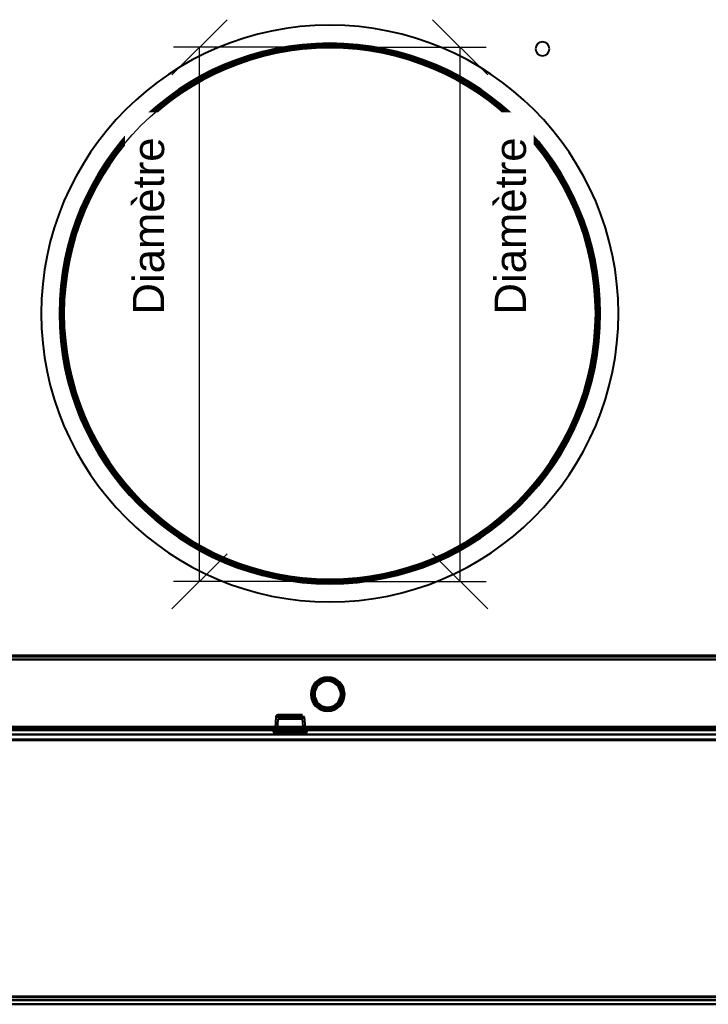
# Model space of a CAD drawing. Header units: millimetres. Extents: x -1442 to 3067, y -120 to 1010.
# Tile 17 of 71: x -145 to 177, y 0 to 461. Entities that reach past the tile are written whole.
import ezdxf

# ---------------------------------------------------------------- set-up
doc = ezdxf.new("R2010")
doc.units = ezdxf.units.MM
doc.linetypes.add('Tiret point', pattern=[15.875, 6.35, -4.7625, 0, -4.7625])
for name, color, linetype, lineweight in [('A-FLOR-LEVL', 51, 'Continuous', 30), ('A-GENM', 13, 'Continuous', 40), ('G-IMPT', 8, 'Continuous', 40)]:
    doc.layers.add(name, color=color, linetype=linetype, lineweight=lineweight)
doc.styles.add('Arial_1', font='arial.ttf', dxfattribs={"height": 14.6304})

# ---------------------------------------------------------------- blocks, each defined once
blk = doc.blocks.new('NEXA 700 CALQUES_dwg-751640-Gauche')
at = {"layer": 'G-IMPT'}
for p, q in [((323.9, 163.35), (-325.9, 163.35)), ((-25.22, 134.59), (-25.58, 129.37)), ((-25.22, 134.59), (-25.58, 129.37)), ((-18.5, 134.59), (-25.22, 134.59)), ((-18.5, 134.59), (-25.22, 134.59)), ((-25.22, 134.59), (-11.78, 134.59)), ((-25.22, 134.59), (-11.78, 134.59)), ((-25.22, 134.59), (-11.78, 134.59)), ((-25.22, 134.59), (-11.78, 134.59)), ((-12.78, 135.52), (-24.22, 135.52)), ((-12.78, 135.52), (-24.22, 135.52)), ((-12.78, 135.52), (-24.22, 135.52)), ((-12.78, 135.52), (-24.22, 135.52)), ((-24.22, 135.52), (-18.5, 135.52)), ((-24.22, 135.52), (-18.5, 135.52)), ((-23.28, 134.52), (-13.72, 134.52)), ((-23.28, 134.52), (-13.72, 134.52)), ((-23.28, 134.52), (-13.72, 134.52)), ((-23.28, 134.52), (-13.72, 134.52)), ((-18.5, 134.52), (-23.28, 134.52)), ((-18.5, 134.52), (-23.28, 134.52)), ((-18.5, 134.52), (-23.28, 134.52)), ((-18.5, 134.52), (-23.28, 134.52)), ((-18.5, 135.52), (-12.78, 135.52)), ((-18.5, 135.52), (-12.78, 135.52)), ((-18.5, 135.52), (-12.78, 135.52)), ((-18.5, 135.52), (-12.78, 135.52)), ((-11.78, 134.59), (-18.5, 134.59)), ((-11.78, 134.59), (-18.5, 134.59)), ((-11.78, 134.59), (-18.5, 134.59)), ((-11.78, 134.59), (-18.5, 134.59)), ((-13.72, 134.52), (-18.5, 134.52)), ((-13.72, 134.52), (-18.5, 134.52)), ((-11.42, 129.37), (-11.78, 134.59)), ((-11.42, 129.37), (-11.78, 134.59)), ((-18.5, 129.37), (-25.58, 129.37)), ((-11.42, 129.37), (-25.58, 129.37)), ((-18.5, 129.37), (-25.58, 129.37)), ((-11.42, 129.37), (-25.58, 129.37)), ((-25.58, 129.37), (-18.5, 129.37)), ((-25.58, 129.37), (-18.5, 129.37)), ((-24.28, 133.59), (-24.65, 128.35)), ((-24.28, 133.59), (-24.65, 128.35)), ((-24.28, 133.59), (-18.5, 133.59)), ((-24.28, 133.59), (-18.5, 133.59)), ((-24.28, 133.59), (-18.5, 133.59)), ((-24.28, 133.59), (-18.5, 133.59)), ((-12.72, 133.59), (-24.28, 133.59)), ((-12.72, 133.59), (-24.28, 133.59)), ((-12.72, 133.59), (-24.28, 133.59)), ((-12.72, 133.59), (-24.28, 133.59)), ((-18.5, 133.59), (-12.72, 133.59)), ((-18.5, 133.59), (-12.72, 133.59)), ((-11.42, 129.37), (-18.5, 129.37)), ((-11.42, 129.37), (-18.5, 129.37)), ((-18.5, 129.37), (-11.42, 129.37)), ((-18.5, 129.37), (-11.42, 129.37)), ((-12.35, 128.35), (-12.72, 133.59)), ((-12.35, 128.35), (-12.72, 133.59)), ((-361.4, 128.37), (324.4, 128.37)), ((-360.9, 128.87), (323.9, 128.87)), ((325, 128.37), (-345, 128.37)), ((325, 126.37), (-345, 126.37)), ((325, 126.37), (-345, 126.37)), ((-326.4, 128.37), (324.4, 128.37)), ((-26.45, 128.37), (-26.45, 127.42)), ((-26.45, 128.37), (-26.45, 127.42)), ((-26.45, 128.37), (-18.5, 128.37)), ((-26.45, 128.37), (-10.55, 128.37)), ((-26.45, 128.37), (-10.55, 128.37)), ((-26.45, 128.37), (-10.55, 128.37)), ((-10.55, 127.42), (-26.45, 127.42)), ((-24.35, 127.42), (-26.45, 127.42)), ((-26.45, 127.42), (-10.55, 127.42)), ((-24.35, 127.42), (-26.45, 127.42)), ((-10.55, 127.42), (-26.45, 127.42)), ((-26.45, 127.42), (-10.55, 127.42)), ((-26.38, 128.87), (-26.38, 128.37)), ((-26.38, 128.87), (-26.38, 128.37)), ((-18.5, 128.87), (-26.38, 128.87)), ((-26.38, 128.87), (-18.5, 128.87)), ((-18.5, 128.87), (-26.38, 128.87)), ((-26.38, 128.87), (-18.5, 128.87)), ((-10.63, 128.37), (-26.38, 128.37)), ((-10.63, 128.37), (-26.38, 128.37)), ((-26.38, 128.37), (-18.5, 128.37)), ((-10.63, 128.37), (-26.38, 128.37)), ((-10.63, 128.37), (-26.38, 128.37)), ((-26.38, 128.37), (-18.5, 128.37)), ((-25.62, 128.87), (-25.65, 128.37)), ((-25.62, 128.87), (-25.65, 128.37)), ((-25.65, 128.37), (-11.35, 128.37)), ((-25.65, 128.37), (-11.35, 128.37)), ((-11.35, 128.37), (-25.65, 128.37)), ((-11.35, 128.37), (-25.65, 128.37)), ((-25.65, 128.37), (-11.35, 128.37)), ((-25.65, 128.37), (-11.35, 128.37)), ((-11.35, 128.37), (-25.65, 128.37)), ((-11.35, 128.37), (-25.65, 128.37)), ((-11.35, 127.42), (-25.65, 127.42)), ((-25.65, 127.42), (-18.5, 127.42)), ((-11.35, 127.42), (-25.65, 127.42)), ((-25.65, 127.42), (-18.5, 127.42)), ((-25.62, 128.87), (-18.5, 128.87)), ((-25.62, 128.87), (-11.38, 128.87)), ((-18.5, 128.87), (-25.62, 128.87)), ((-25.62, 128.87), (-18.5, 128.87)), ((-25.62, 128.87), (-11.38, 128.87)), ((-18.5, 128.87), (-25.62, 128.87)), ((-24.65, 128.35), (-12.35, 128.35)), ((-24.65, 128.35), (-12.35, 128.35)), ((-18.5, 128.35), (-24.65, 128.35)), ((-18.5, 128.35), (-24.65, 128.35)), ((-24.65, 128.35), (-12.35, 128.35)), ((-24.65, 128.35), (-12.35, 128.35)), ((-18.5, 128.35), (-24.65, 128.35)), ((-18.5, 128.35), (-24.65, 128.35)), ((-18.5, 128.87), (-11.38, 128.87)), ((-10.63, 128.87), (-18.5, 128.87)), ((-18.5, 128.87), (-10.63, 128.87)), ((-11.38, 128.87), (-18.5, 128.87)), ((-18.5, 128.87), (-11.38, 128.87)), ((-10.63, 128.87), (-18.5, 128.87)), ((-18.5, 128.87), (-10.63, 128.87)), ((-11.38, 128.87), (-18.5, 128.87)), ((-18.5, 128.37), (-10.63, 128.37)), ((-18.5, 128.37), (-10.63, 128.37)), ((-18.5, 128.37), (-10.63, 128.37)), ((-18.5, 128.37), (-10.63, 128.37)), ((-18.5, 128.37), (-10.55, 128.37)), ((-12.35, 128.35), (-18.5, 128.35)), ((-12.35, 128.35), (-18.5, 128.35)), ((-18.5, 127.42), (-11.35, 127.42)), ((-18.5, 127.42), (-11.35, 127.42)), ((-10.55, 127.42), (-12.65, 127.42)), ((-10.55, 127.42), (-12.65, 127.42)), ((-11.35, 128.37), (-11.38, 128.87)), ((-11.35, 128.37), (-11.38, 128.87)), ((-10.63, 128.37), (-10.63, 128.87)), ((-10.63, 128.37), (-10.63, 128.87)), ((-10.55, 127.42), (-10.55, 128.37)), ((-10.55, 127.42), (-10.55, 128.37)), ((-323.78, 2), (303.78, 2)), ((-323.78, 2), (303.78, 2)), ((-323.78, 0), (303.78, 0)), ((-323.78, 0), (303.78, 0))]:
    blk.add_line(p, q, dxfattribs=at)
at = {"layer": 'G-IMPT', "flags": 128}
for points in [[(0, 198.37), (-5, 198.47), (-9.99, 198.77), (-14.96, 199.27), (-19.91, 199.97), (-24.83, 200.86), (-29.71, 201.96), (-34.54, 203.24), (-39.32, 204.72), (-44.03, 206.39), (-48.68, 208.24), (-53.24, 210.28), (-57.72, 212.5), (-62.11, 214.89), (-66.4, 217.47), (-70.58, 220.21), (-74.65, 223.11), (-78.6, 226.18), (-82.42, 229.4), (-86.12, 232.77), (-89.67, 236.28), (-93.08, 239.94), (-96.34, 243.73), (-99.45, 247.64), (-102.4, 251.68), (-105.18, 255.83), (-107.8, 260.09), (-110.24, 264.46), (-112.51, 268.91), (-114.6, 273.45), (-116.5, 278.08), (-118.22, 282.77), (-119.75, 287.53), (-121.09, 292.35), (-122.23, 297.22), (-123.18, 302.13), (-123.93, 307.07), (-124.49, 312.04), (-124.84, 317.03), (-124.99, 322.02), (-124.95, 327.02), (-124.7, 332.02), (-124.26, 337), (-123.61, 341.95), (-122.77, 346.88), (-121.73, 351.77), (-120.5, 356.62), (-119.07, 361.41), (-117.46, 366.14), (-115.65, 370.8), (-113.66, 375.39), (-111.49, 379.89), (-109.14, 384.31), (-106.62, 388.62), (-103.92, 392.83), (-101.06, 396.93), (-98.04, 400.92), (-94.86, 404.78), (-91.53, 408.5), (-88.05, 412.1), (-84.43, 415.55), (-80.68, 418.85), (-76.8, 422), (-72.79, 424.99), (-68.67, 427.82), (-64.44, 430.48), (-60.1, 432.97), (-55.67, 435.29), (-51.15, 437.43), (-46.55, 439.38), (-41.87, 441.15), (-37.13, 442.73), (-32.33, 444.12), (-27.47, 445.32), (-22.57, 446.32), (-17.64, 447.12), (-12.68, 447.73), (-7.69, 448.14), (-2.7, 448.34), (0, 448.37)], [(0, 448.37), (5, 448.27), (9.99, 447.97), (14.96, 447.47), (19.91, 446.78), (24.83, 445.88), (29.71, 444.79), (34.54, 443.5), (39.32, 442.03), (44.03, 440.36), (48.68, 438.5), (53.24, 436.47), (57.72, 434.25), (62.11, 431.85), (66.4, 429.28), (70.58, 426.54), (74.65, 423.63), (78.6, 420.57), (82.42, 417.35), (86.12, 413.98), (89.67, 410.46), (93.08, 406.81), (96.34, 403.02), (99.45, 399.1), (102.4, 395.06), (105.18, 390.91), (107.8, 386.65), (110.24, 382.29), (112.51, 377.83), (114.6, 373.29), (116.5, 368.67), (118.22, 363.97), (119.75, 359.21), (121.09, 354.39), (122.23, 349.53), (123.18, 344.62), (123.93, 339.68), (124.49, 334.71), (124.84, 329.72), (124.99, 324.72), (124.95, 319.72), (124.7, 314.73), (124.26, 309.75), (123.61, 304.79), (122.77, 299.86), (121.73, 294.97), (120.5, 290.13), (119.07, 285.33), (117.46, 280.6), (115.65, 275.94), (113.66, 271.35), (111.49, 266.85), (109.14, 262.44), (106.62, 258.12), (103.92, 253.91), (101.06, 249.81), (98.04, 245.83), (94.86, 241.97), (91.53, 238.24), (88.05, 234.65), (84.43, 231.2), (80.68, 227.9), (76.8, 224.75), (72.79, 221.75), (68.67, 218.92), (64.44, 216.26), (60.1, 213.77), (55.67, 211.45), (51.15, 209.32), (46.55, 207.36), (41.87, 205.59), (37.13, 204.01), (32.33, 202.62), (27.47, 201.43), (22.57, 200.43), (17.64, 199.62), (12.68, 199.02), (7.69, 198.61), (2.7, 198.4), (0, 198.37)], [(323.9, 161.37), (161.32, 161.37), (-1.25, 161.37), (-163.83, 161.37), (-326.4, 161.37)], [(-326.4, 161.37), (-163.83, 161.37), (-1.25, 161.37), (161.32, 161.37), (323.9, 161.37)], [(323.9, 161.37), (161.32, 161.37), (-1.25, 161.37), (-163.83, 161.37), (-326.4, 161.37)], [(-326.4, 161.37), (-163.83, 161.37), (-1.25, 161.37), (161.32, 161.37), (323.9, 161.37)], [(323.9, 163.35), (161.45, 163.35), (-1, 163.35), (-163.45, 163.35), (-325.9, 163.35)], [(-325.9, 163.35), (-163.45, 163.35), (-1, 163.35), (161.45, 163.35), (323.9, 163.35)], [(323.9, 163.35), (161.45, 163.35), (-1, 163.35), (-163.45, 163.35), (-325.9, 163.35)], [(-325.9, 163.35), (-163.45, 163.35), (-1, 163.35), (161.45, 163.35), (323.9, 163.35)], [(-325.9, 162.75), (-163.45, 162.75), (-1, 162.75), (161.45, 162.75), (323.9, 162.75)], [(323.9, 162.75), (161.45, 162.75), (-1, 162.75), (-163.45, 162.75), (-325.9, 162.75)], [(-325.9, 162.75), (-163.45, 162.75), (-1, 162.75), (161.45, 162.75), (323.9, 162.75)], [(323.9, 162.75), (161.45, 162.75), (-1, 162.75), (-163.45, 162.75), (-325.9, 162.75)], [(323.9, 161.37), (161.45, 161.37), (-1, 161.37), (-163.45, 161.37), (-325.9, 161.37)], [(-325.9, 161.37), (-163.45, 161.37), (-1, 161.37), (161.45, 161.37), (323.9, 161.37)], [(-325.9, 161.37), (-163.45, 161.37), (-1, 161.37), (161.45, 161.37), (323.9, 161.37)], [(323.9, 161.37), (161.45, 161.37), (-1, 161.37), (-163.45, 161.37), (-325.9, 161.37)], [(-24.23, 135.52), (-24.4, 135.51), (-24.55, 135.46), (-24.68, 135.41), (-24.9, 135.26), (-25.03, 135.11), (-25.11, 134.98), (-25.18, 134.78), (-25.22, 134.59)], [(-24.23, 135.52), (-24.4, 135.51), (-24.55, 135.46), (-24.68, 135.41), (-24.9, 135.26), (-25.03, 135.11), (-25.11, 134.98), (-25.18, 134.78), (-25.22, 134.59)], [(-13.7, 134.52), (-13.53, 134.51), (-13.38, 134.46), (-13.25, 134.41), (-13.04, 134.26), (-12.9, 134.11), (-12.83, 133.98), (-12.75, 133.78), (-12.72, 133.59)], [(-13.7, 134.52), (-13.53, 134.51), (-13.38, 134.46), (-13.25, 134.41), (-13.04, 134.26), (-12.9, 134.11), (-12.83, 133.98), (-12.75, 133.78), (-12.72, 133.59)], [(-360.9, 129.47), (-189.7, 129.47), (-18.5, 129.47), (152.7, 129.47), (323.9, 129.47)], [(323.9, 129.47), (152.7, 129.47), (-18.5, 129.47), (-189.7, 129.47), (-360.9, 129.47)], [(323.9, 129.37), (152.7, 129.37), (-18.5, 129.37), (-189.7, 129.37), (-360.9, 129.37)], [(-360.9, 129.37), (-189.7, 129.37), (-18.5, 129.37), (152.7, 129.37), (323.9, 129.37)], [(323.9, 129.37), (152.7, 129.37), (-18.5, 129.37), (-189.7, 129.37), (-360.9, 129.37)], [(-360.9, 129.37), (-189.7, 129.37), (-18.5, 129.37), (152.7, 129.37), (323.9, 129.37)], [(-360.9, 129.37), (-189.7, 129.37), (-18.5, 129.37), (152.7, 129.37), (323.9, 129.37)], [(323.9, 129.37), (152.7, 129.37), (-18.5, 129.37), (-189.7, 129.37), (-360.9, 129.37)], [(-326.4, 129.47), (-163.83, 129.47), (-1.25, 129.47), (161.32, 129.47), (323.9, 129.47)], [(323.9, 129.47), (161.32, 129.47), (-1.25, 129.47), (-163.83, 129.47), (-326.4, 129.47)], [(-326.4, 129.47), (-163.83, 129.47), (-1.25, 129.47), (161.32, 129.47), (323.9, 129.47)], [(323.9, 129.47), (161.32, 129.47), (-1.25, 129.47), (-163.83, 129.47), (-326.4, 129.47)], [(323.9, 129.85), (161.45, 129.85), (-1, 129.85), (-163.45, 129.85), (-325.9, 129.85)], [(-325.9, 129.85), (-163.45, 129.85), (-1, 129.85), (161.45, 129.85), (323.9, 129.85)], [(323.9, 129.85), (161.45, 129.85), (-1, 129.85), (-163.45, 129.85), (-325.9, 129.85)], [(-325.9, 129.85), (-163.45, 129.85), (-1, 129.85), (161.45, 129.85), (323.9, 129.85)], [(-325.9, 129.85), (-163.45, 129.85), (-1, 129.85), (161.45, 129.85), (323.9, 129.85)], [(323.9, 129.85), (161.45, 129.85), (-1, 129.85), (-163.45, 129.85), (-325.9, 129.85)], [(323.9, 129.85), (161.45, 129.85), (-1, 129.85), (-163.45, 129.85), (-325.9, 129.85)], [(-325.9, 129.85), (-163.45, 129.85), (-1, 129.85), (161.45, 129.85), (323.9, 129.85)], [(-361.4, 128.97), (-189.95, 128.97), (-18.5, 128.97), (152.95, 128.97), (324.4, 128.97)], [(324.4, 128.97), (152.95, 128.97), (-18.5, 128.97), (-189.95, 128.97), (-361.4, 128.97)], [(-361.4, 128.97), (-189.95, 128.97), (-18.5, 128.97), (152.95, 128.97), (324.4, 128.97)], [(324.4, 128.97), (152.95, 128.97), (-18.5, 128.97), (-189.95, 128.97), (-361.4, 128.97)], [(324.4, 128.97), (152.95, 128.97), (-18.5, 128.97), (-189.95, 128.97), (-361.4, 128.97)], [(-361.4, 128.97), (-189.95, 128.97), (-18.5, 128.97), (152.95, 128.97), (324.4, 128.97)], [(-361.4, 128.87), (-189.95, 128.87), (-18.5, 128.87), (152.95, 128.87), (324.4, 128.87)], [(324.4, 128.87), (152.95, 128.87), (-18.5, 128.87), (-189.95, 128.87), (-361.4, 128.87)], [(-361.4, 128.37), (-189.95, 128.37), (-18.5, 128.37), (152.95, 128.37), (324.4, 128.37)], [(324.4, 128.37), (152.95, 128.37), (-18.5, 128.37), (-189.95, 128.37), (-361.4, 128.37)], [(-360.9, 128.87), (-189.7, 128.87), (-18.5, 128.87), (152.7, 128.87), (323.9, 128.87)], [(323.9, 128.87), (152.7, 128.87), (-18.5, 128.87), (-189.7, 128.87), (-360.9, 128.87)], [(-360.9, 128.87), (-189.7, 128.87), (-18.5, 128.87), (152.7, 128.87), (323.9, 128.87)], [(323.9, 128.87), (152.7, 128.87), (-18.5, 128.87), (-189.7, 128.87), (-360.9, 128.87)], [(323.9, 128.87), (152.7, 128.87), (-18.5, 128.87), (-189.7, 128.87), (-360.9, 128.87)], [(-360.9, 128.87), (-189.7, 128.87), (-18.5, 128.87), (152.7, 128.87), (323.9, 128.87)], [(323.9, 128.87), (152.7, 128.87), (-18.5, 128.87), (-189.7, 128.87), (-360.9, 128.87)], [(-360.9, 128.87), (-189.7, 128.87), (-18.5, 128.87), (152.7, 128.87), (323.9, 128.87)], [(323.9, 128.87), (152.7, 128.87), (-18.5, 128.87), (-189.7, 128.87), (-360.9, 128.87)], [(-360.9, 128.87), (-189.7, 128.87), (-18.5, 128.87), (152.7, 128.87), (323.9, 128.87)], [(-360.9, 128.87), (-189.7, 128.87), (-18.5, 128.87), (152.7, 128.87), (323.9, 128.87)], [(323.9, 128.87), (152.7, 128.87), (-18.5, 128.87), (-189.7, 128.87), (-360.9, 128.87)], [(324.4, 128.37), (157.05, 128.37), (-10.3, 128.37), (-177.65, 128.37), (-345, 128.37)], [(-345, 128.37), (-177.65, 128.37), (-10.3, 128.37), (157.05, 128.37), (324.4, 128.37)], [(-345, 128.37), (-177.65, 128.37), (-10.3, 128.37), (157.05, 128.37), (324.4, 128.37)], [(324.4, 128.37), (157.05, 128.37), (-10.3, 128.37), (-177.65, 128.37), (-345, 128.37)], [(-345, 126.37), (-177.5, 126.37), (-10, 126.37), (157.5, 126.37), (325, 126.37)], [(325, 126.37), (157.5, 126.37), (-10, 126.37), (-177.5, 126.37), (-345, 126.37)], [(325, 126.37), (157.5, 126.37), (-10, 126.37), (-177.5, 126.37), (-345, 126.37)], [(-345, 126.37), (-177.5, 126.37), (-10, 126.37), (157.5, 126.37), (325, 126.37)], [(325, 126.37), (157.5, 126.37), (-10, 126.37), (-177.5, 126.37), (-345, 126.37)], [(-345, 126.37), (-177.5, 126.37), (-10, 126.37), (157.5, 126.37), (325, 126.37)], [(-345, 126.37), (-177.5, 126.37), (-10, 126.37), (157.5, 126.37), (325, 126.37)], [(325, 126.37), (157.5, 126.37), (-10, 126.37), (-177.5, 126.37), (-345, 126.37)], [(-338, 126.37), (-174, 126.37), (-10, 126.37), (154, 126.37), (318, 126.37)], [(318, 126.37), (154, 126.37), (-10, 126.37), (-174, 126.37), (-338, 126.37)], [(318, 126.37), (154, 126.37), (-10, 126.37), (-174, 126.37), (-338, 126.37)], [(-338, 126.37), (-174, 126.37), (-10, 126.37), (154, 126.37), (318, 126.37)], [(318, 126.37), (154, 126.37), (-10, 126.37), (-174, 126.37), (-338, 126.37)], [(-338, 126.37), (-174, 126.37), (-10, 126.37), (154, 126.37), (318, 126.37)], [(-338, 126.37), (-174, 126.37), (-10, 126.37), (154, 126.37), (318, 126.37)], [(318, 126.37), (154, 126.37), (-10, 126.37), (-174, 126.37), (-338, 126.37)], [(-326.4, 128.97), (-163.7, 128.97), (-1, 128.97), (161.7, 128.97), (324.4, 128.97)], [(324.4, 128.97), (161.7, 128.97), (-1, 128.97), (-163.7, 128.97), (-326.4, 128.97)], [(-326.4, 128.97), (-163.7, 128.97), (-1, 128.97), (161.7, 128.97), (324.4, 128.97)], [(324.4, 128.97), (161.7, 128.97), (-1, 128.97), (-163.7, 128.97), (-326.4, 128.97)], [(-326.4, 128.97), (-163.7, 128.97), (-1, 128.97), (161.7, 128.97), (324.4, 128.97)], [(324.4, 128.97), (161.7, 128.97), (-1, 128.97), (-163.7, 128.97), (-326.4, 128.97)], [(-326.4, 128.87), (-163.7, 128.87), (-1, 128.87), (161.7, 128.87), (324.4, 128.87)], [(324.4, 128.87), (161.7, 128.87), (-1, 128.87), (-163.7, 128.87), (-326.4, 128.87)], [(-326.4, 128.37), (-165.3, 128.37), (-4.2, 128.37), (156.9, 128.37), (318, 128.37)], [(318, 128.37), (156.9, 128.37), (-4.2, 128.37), (-165.3, 128.37), (-326.4, 128.37)], [(318, 128.37), (156.9, 128.37), (-4.2, 128.37), (-165.3, 128.37), (-326.4, 128.37)], [(-326.4, 128.37), (-165.3, 128.37), (-4.2, 128.37), (156.9, 128.37), (318, 128.37)], [(318, 128.37), (156.9, 128.37), (-4.2, 128.37), (-165.3, 128.37), (-326.4, 128.37)], [(-326.4, 128.37), (-165.3, 128.37), (-4.2, 128.37), (156.9, 128.37), (318, 128.37)], [(324.4, 128.37), (161.7, 128.37), (-1, 128.37), (-163.7, 128.37), (-326.4, 128.37)], [(318, 128.37), (156.9, 128.37), (-4.2, 128.37), (-165.3, 128.37), (-326.4, 128.37)], [(-326.4, 128.37), (-165.3, 128.37), (-4.2, 128.37), (156.9, 128.37), (318, 128.37)], [(-326.4, 128.37), (-163.7, 128.37), (-1, 128.37), (161.7, 128.37), (324.4, 128.37)], [(324.4, 128.37), (161.7, 128.37), (-1, 128.37), (-163.7, 128.37), (-326.4, 128.37)], [(-326.4, 128.37), (-163.7, 128.37), (-1, 128.37), (161.7, 128.37), (324.4, 128.37)], [(324.4, 128.37), (161.7, 128.37), (-1, 128.37), (-163.7, 128.37), (-326.4, 128.37)], [(-326.4, 128.37), (-163.7, 128.37), (-1, 128.37), (161.7, 128.37), (324.4, 128.37)], [(324.4, 128.37), (161.7, 128.37), (-1, 128.37), (-163.7, 128.37), (-326.4, 128.37)], [(-326.4, 128.37), (-163.7, 128.37), (-1, 128.37), (161.7, 128.37), (324.4, 128.37)], [(-326, 128.87), (-163.5, 128.87), (-1, 128.87), (161.5, 128.87), (324, 128.87)], [(324, 128.87), (161.5, 128.87), (-1, 128.87), (-163.5, 128.87), (-326, 128.87)], [(324, 128.87), (161.5, 128.87), (-1, 128.87), (-163.5, 128.87), (-326, 128.87)], [(-326, 128.87), (-163.5, 128.87), (-1, 128.87), (161.5, 128.87), (324, 128.87)], [(-25.63, 127.42), (-25.46, 127.44), (-25.31, 127.48), (-25.18, 127.54), (-24.97, 127.69), (-24.84, 127.84), (-24.76, 127.96), (-24.68, 128.17), (-24.65, 128.35)], [(-25.63, 127.42), (-25.46, 127.44), (-25.31, 127.48), (-25.18, 127.54), (-24.97, 127.69), (-24.84, 127.84), (-24.76, 127.96), (-24.68, 128.17), (-24.65, 128.35)], [(-24.35, 127.42), (-24.07, 127.42), (-23.78, 127.42), (-23.49, 127.42), (-23.21, 127.42)], [(-23.21, 127.42), (-23.49, 127.42), (-23.78, 127.42), (-24.07, 127.42), (-24.35, 127.42)], [(-13.79, 127.42), (-13.51, 127.42), (-13.22, 127.42), (-12.93, 127.42), (-12.65, 127.42)], [(-12.65, 127.42), (-12.93, 127.42), (-13.22, 127.42), (-13.51, 127.42), (-13.79, 127.42)], [(-12.35, 128.35), (-12.32, 128.18), (-12.27, 128.03), (-12.2, 127.9), (-12.04, 127.69), (-11.88, 127.57), (-11.74, 127.5), (-11.54, 127.44), (-11.37, 127.42)], [(-12.35, 128.35), (-12.32, 128.18), (-12.27, 128.03), (-12.2, 127.9), (-12.04, 127.69), (-11.88, 127.57), (-11.74, 127.5), (-11.54, 127.44), (-11.37, 127.42)], [(325, 124.03), (157.5, 124.03), (-10, 124.03), (-177.5, 124.03), (-345, 124.03)], [(-345, 124.03), (-177.5, 124.03), (-10, 124.03), (157.5, 124.03), (325, 124.03)], [(-345, 124.03), (-177.5, 124.03), (-10, 124.03), (157.5, 124.03), (325, 124.03)], [(325, 124.03), (157.5, 124.03), (-10, 124.03), (-177.5, 124.03), (-345, 124.03)], [(-345, 124.03), (-177.5, 124.03), (-10, 124.03), (157.5, 124.03), (325, 124.03)], [(325, 124.03), (157.5, 124.03), (-10, 124.03), (-177.5, 124.03), (-345, 124.03)], [(-345, 124.03), (-177.5, 124.03), (-10, 124.03), (157.5, 124.03), (325, 124.03)], [(325, 124.03), (157.5, 124.03), (-10, 124.03), (-177.5, 124.03), (-345, 124.03)], [(325, 123.68), (157.5, 123.68), (-10, 123.68), (-177.5, 123.68), (-345, 123.68)], [(-345, 123.68), (-177.5, 123.68), (-10, 123.68), (157.5, 123.68), (325, 123.68)], [(-345, 123.68), (-177.5, 123.68), (-10, 123.68), (157.5, 123.68), (325, 123.68)], [(325, 123.68), (157.5, 123.68), (-10, 123.68), (-177.5, 123.68), (-345, 123.68)], [(325, 123.68), (157.5, 123.68), (-10, 123.68), (-177.5, 123.68), (-345, 123.68)], [(-345, 123.68), (-177.5, 123.68), (-10, 123.68), (157.5, 123.68), (325, 123.68)], [(-323.84, 3.65), (-166.92, 3.65), (-10, 3.65), (146.92, 3.65), (303.84, 3.65)], [(303.84, 3.65), (146.92, 3.65), (-10, 3.65), (-166.92, 3.65), (-323.84, 3.65)], [(303.84, 3.65), (146.92, 3.65), (-10, 3.65), (-166.92, 3.65), (-323.84, 3.65)], [(-323.84, 3.65), (-166.92, 3.65), (-10, 3.65), (146.92, 3.65), (303.84, 3.65)], [(303.84, 3.65), (146.92, 3.65), (-10, 3.65), (-166.92, 3.65), (-323.84, 3.65)], [(-323.84, 3.65), (-166.92, 3.65), (-10, 3.65), (146.92, 3.65), (303.84, 3.65)], [(-323.84, 3.65), (-166.92, 3.65), (-10, 3.65), (146.92, 3.65), (303.84, 3.65)], [(303.84, 3.65), (146.92, 3.65), (-10, 3.65), (-166.92, 3.65), (-323.84, 3.65)], [(303.78, 3.31), (146.89, 3.31), (-10, 3.31), (-166.89, 3.31), (-323.78, 3.31)], [(-323.78, 3.31), (-166.89, 3.31), (-10, 3.31), (146.89, 3.31), (303.78, 3.31)], [(-323.78, 3.31), (-166.89, 3.31), (-10, 3.31), (146.89, 3.31), (303.78, 3.31)], [(303.78, 3.31), (146.89, 3.31), (-10, 3.31), (-166.89, 3.31), (-323.78, 3.31)], [(-323.78, 3.31), (-166.89, 3.31), (-10, 3.31), (146.89, 3.31), (303.78, 3.31)], [(303.78, 3.31), (146.89, 3.31), (-10, 3.31), (-166.89, 3.31), (-323.78, 3.31)], [(-323.78, 3.31), (-166.89, 3.31), (-10, 3.31), (146.89, 3.31), (303.78, 3.31)], [(303.78, 3.31), (146.89, 3.31), (-10, 3.31), (-166.89, 3.31), (-323.78, 3.31)], [(303.78, 2), (146.89, 2), (-10, 2), (-166.89, 2), (-323.78, 2)], [(-323.78, 2), (-166.89, 2), (-10, 2), (146.89, 2), (303.78, 2)], [(303.78, 2), (146.89, 2), (-10, 2), (-166.89, 2), (-323.78, 2)], [(-323.78, 2), (-166.89, 2), (-10, 2), (146.89, 2), (303.78, 2)], [(303.78, 2), (146.89, 2), (-10, 2), (-166.89, 2), (-323.78, 2)], [(-323.78, 2), (-166.89, 2), (-10, 2), (146.89, 2), (303.78, 2)], [(-323.78, 2), (-166.89, 2), (-10, 2), (146.89, 2), (303.78, 2)], [(303.78, 2), (146.89, 2), (-10, 2), (-166.89, 2), (-323.78, 2)], [(-323.78, 0), (-166.89, 0), (-10, 0), (146.89, 0), (303.78, 0)], [(303.78, 0), (146.89, 0), (-10, 0), (-166.89, 0), (-323.78, 0)], [(-323.78, 0), (-166.89, 0), (-10, 0), (146.89, 0), (303.78, 0)], [(303.78, 0), (146.89, 0), (-10, 0), (-166.89, 0), (-323.78, 0)], [(-323.78, 0), (-166.89, 0), (-10, 0), (146.89, 0), (303.78, 0)], [(303.78, 0), (146.89, 0), (-10, 0), (-166.89, 0), (-323.78, 0)], [(303.78, 0), (146.89, 0), (-10, 0), (-166.89, 0), (-323.78, 0)], [(-323.78, 0), (-166.89, 0), (-10, 0), (146.89, 0), (303.78, 0)]]:
    blk.add_lwpolyline(points, dxfattribs=at)
at = {"layer": 'G-IMPT'}
for centre, radius, start, end in [((0, 323.37), 135, 0, 180), ((0, 323.37), 135, 360, 180), ((0, 323.37), 135, 0, 180), ((0, 323.37), 135, 360, 180), ((0, 323.37), 135, 90, 270), ((0, 323.37), 135, 360, 180), ((0, 323.37), 135, 0, 180), ((0, 323.37), 135, 0, 180), ((0, 323.37), 135, 270, 90), ((0, 323.37), 126.5, 360, 180), ((0, 323.37), 126.5, 360, 180), ((0, 323.37), 126.5, 0, 180), ((0, 323.37), 126.5, 0, 180), ((0, 323.37), 126.5, 0, 180), ((0, 323.37), 126.5, 360, 180), ((0, 323.37), 126.5, 0, 180), ((0, 323.37), 126.5, 360, 180), ((0, 323.37), 126.5, 360, 180), ((0, 323.37), 126.5, 0, 180), ((0, 323.37), 126.5, 0, 180), ((0, 323.37), 126.5, 360, 180), ((0, 323.37), 126.5, 0, 180), ((0, 323.37), 126.5, 0, 180), ((0, 323.37), 126.5, 360, 180), ((0, 323.37), 126.5, 0, 180), ((0, 323.37), 126, 360, 180), ((0, 323.37), 126, 360, 180), ((0, 323.37), 126, 360, 180), ((0, 323.37), 126, 0, 180), ((0, 323.37), 126, 0, 180), ((0, 323.37), 126, 360, 180), ((0, 323.37), 126, 0, 180), ((0, 323.37), 126, 0, 180), ((0, 323.37), 126, 90, 180), ((0, 323.37), 126, 90, 270), ((0, 323.37), 126, 0, 180), ((0, 323.37), 126, 360, 180), ((0, 323.37), 125.41, 360, 180), ((0, 323.37), 125.41, 360, 180), ((0, 323.37), 125.41, 360, 180), ((0, 323.37), 125.41, 0, 180), ((0, 323.37), 125.41, 0, 180), ((0, 323.37), 125.41, 360, 180), ((0, 323.37), 125.41, 0, 180), ((0, 323.37), 125.41, 0, 180), ((0, 323.37), 125, 0, 180), ((0, 323.37), 125, 0, 180), ((0, 323.37), 125, 360, 180), ((0, 323.37), 125, 0, 180), ((0, 323.37), 125, 0, 180), ((0, 323.37), 125, 360, 180), ((0, 323.37), 125, 90, 180), ((0, 323.37), 125, 90, 270), ((0, 323.37), 124.97, 360, 180), ((0, 323.37), 124.97, 0, 180), ((0, 323.37), 124.97, 0, 180), ((0, 323.37), 124.97, 0, 180), ((0, 323.37), 124.97, 0, 180), ((0, 323.37), 124.97, 360, 180), ((0, 323.37), 124.97, 360, 180), ((0, 323.37), 124.97, 360, 180), ((0, 323.37), 124.37, 0, 180), ((0, 323.37), 124.37, 0, 180), ((0, 323.37), 124.37, 360, 180), ((0, 323.37), 124.37, 0, 180), ((0, 323.37), 124.37, 0, 180), ((0, 323.37), 124.37, 360, 180), ((0, 323.37), 124.37, 360, 180), ((0, 323.37), 124.37, 360, 180), ((0, 323.37), 124.37, 90, 180), ((0, 323.37), 124.37, 90, 180), ((0, 323.37), 124.37, 360, 180), ((0, 323.37), 124.37, 90, 180), ((0, 323.37), 124.37, 0, 180), ((0, 323.37), 124.37, 90, 180), ((0, 323.37), 124.37, 90, 270), ((0, 323.37), 124.37, 90, 270), ((0, 323.37), 126, 270, 90), ((0, 323.37), 126, 360, 90), ((0, 323.37), 125, 270, 90), ((0, 323.37), 125, 0, 90), ((0, 323.37), 124.37, 0, 90), ((0, 323.37), 124.37, 0, 90), ((0, 323.37), 124.37, 360, 90), ((0, 323.37), 124.37, 360, 90), ((0, 323.37), 124.37, 270, 90), ((0, 323.37), 124.37, 270, 90), ((99.5, 447.27), 3.25, 0, 180), ((99.5, 447.27), 3.25, 360, 180), ((99.5, 447.27), 3.25, 360, 180), ((99.5, 447.27), 3.25, 0, 180), ((99.5, 447.27), 3.25, 0, 180), ((99.5, 447.27), 3.25, 360, 180), ((99.5, 447.27), 3.25, 360, 180), ((99.5, 447.27), 3.25, 0, 180), ((99.5, 447.27), 3.25, 180, 0), ((99.5, 447.27), 3.25, 180, 0), ((99.5, 447.27), 3.25, 180, 0), ((99.5, 447.27), 3.25, 180, 360), ((99.5, 447.27), 3.25, 180, 0), ((99.5, 447.27), 3.25, 180, 0), ((99.5, 447.27), 3.25, 180, 0), ((99.5, 447.27), 3.25, 180, 0), ((0, 323.37), 135, 180, 360), ((0, 323.37), 135, 180, 360), ((0, 323.37), 135, 180, 360), ((0, 323.37), 135, 180, 270), ((0, 323.37), 135, 180, 0), ((0, 323.37), 135, 180, 360), ((0, 323.37), 135, 180, 0), ((0, 323.37), 126.5, 180, 360), ((0, 323.37), 126.5, 180, 360), ((0, 323.37), 126.5, 180, 0), ((0, 323.37), 126.5, 180, 0), ((0, 323.37), 126.5, 180, 0), ((0, 323.37), 126.5, 180, 360), ((0, 323.37), 126.5, 180, 0), ((0, 323.37), 126.5, 180, 360), ((0, 323.37), 126.5, 180, 360), ((0, 323.37), 126.5, 180, 0), ((0, 323.37), 126.5, 180, 360), ((0, 323.37), 126.5, 180, 0), ((0, 323.37), 126.5, 180, 0), ((0, 323.37), 126.5, 180, 360), ((0, 323.37), 126.5, 180, 0), ((0, 323.37), 126.5, 180, 360), ((0, 323.37), 126, 180, 360), ((0, 323.37), 126, 180, 360), ((0, 323.37), 126, 180, 0), ((0, 323.37), 126, 180, 360), ((0, 323.37), 126, 180, 0), ((0, 323.37), 126, 180, 0), ((0, 323.37), 126, 180, 0), ((0, 323.37), 126, 180, 0), ((0, 323.37), 126, 180, 270), ((0, 323.37), 126, 180, 0), ((0, 323.37), 126, 180, 360), ((0, 323.37), 125.41, 180, 360), ((0, 323.37), 125.41, 180, 360), ((0, 323.37), 125.41, 180, 0), ((0, 323.37), 125.41, 180, 360), ((0, 323.37), 125.41, 180, 0), ((0, 323.37), 125.41, 180, 0), ((0, 323.37), 125.41, 180, 0), ((0, 323.37), 125.41, 180, 0), ((0, 323.37), 125, 180, 0), ((0, 323.37), 125, 180, 0), ((0, 323.37), 125, 180, 0), ((0, 323.37), 125, 180, 360), ((0, 323.37), 125, 180, 360), ((0, 323.37), 125, 180, 0), ((0, 323.37), 125, 180, 270), ((0, 323.37), 124.97, 180, 0), ((0, 323.37), 124.97, 180, 360), ((0, 323.37), 124.97, 180, 0), ((0, 323.37), 124.97, 180, 360), ((0, 323.37), 124.97, 180, 360), ((0, 323.37), 124.97, 180, 0), ((0, 323.37), 124.97, 180, 360), ((0, 323.37), 124.97, 180, 360), ((0, 323.37), 124.37, 180, 360), ((0, 323.37), 124.37, 180, 0), ((0, 323.37), 124.37, 180, 0), ((0, 323.37), 124.37, 180, 360), ((0, 323.37), 124.37, 180, 360), ((0, 323.37), 124.37, 180, 0), ((0, 323.37), 124.37, 180, 360), ((0, 323.37), 124.37, 180, 360), ((0, 323.37), 124.37, 180, 0), ((0, 323.37), 124.37, 180, 0), ((0, 323.37), 124.37, 180, 0), ((0, 323.37), 124.37, 180, 270), ((0, 323.37), 124.37, 180, 360), ((0, 323.37), 124.37, 180, 270), ((0, 323.37), 124.37, 270, 360), ((0, 323.37), 124.37, 270, 0), ((0, 323.37), 126, 270, 360), ((0, 323.37), 125, 270, 0), ((0, 323.37), 135, 270, 0), ((-1, 145.15), 7.95, 360, 180), ((-1, 145.15), 7.95, 0, 180), ((-1, 145.15), 7.95, 360, 180), ((-1, 145.15), 7.95, 0, 180), ((-1, 145.17), 7.87, 90, 270), ((-1, 145.17), 7.88, 90, 270), ((-1, 145.17), 7.88, 90, 270), ((-1, 145.17), 7.87, 360, 180), ((-1, 145.15), 7.15, 360, 180), ((-1, 145.15), 7.15, 0, 180), ((-1, 145.15), 7.15, 360, 180), ((-1, 145.15), 7.15, 90, 180), ((-1, 145.15), 7.12, 360, 180), ((-1, 145.15), 7.12, 360, 180), ((-1, 145.17), 7.88, 360, 90), ((-1, 145.17), 7.88, 270, 90), ((-1, 145.17), 7.88, 270, 90), ((-1, 145.15), 7.15, 270, 90), ((-1, 145.15), 6.31, 90, 180), ((-1, 145.15), 6.31, 0, 180), ((-1, 145.15), 6.15, 0, 180), ((-1, 145.15), 6.15, 360, 180), ((-1, 145.15), 6.08, 360, 180), ((-1, 145.15), 6.08, 0, 180), ((-1, 145.15), 6.31, 270, 90), ((-1, 145.15), 7.95, 180, 0), ((-1, 145.15), 7.95, 180, 360), ((-1, 145.15), 7.95, 180, 0), ((-1, 145.15), 7.95, 180, 0), ((-1, 145.17), 7.88, 180, 360), ((-1, 145.15), 7.15, 180, 360), ((-1, 145.15), 7.15, 180, 360), ((-1, 145.15), 7.15, 180, 360), ((-1, 145.15), 7.15, 180, 270), ((-1, 145.15), 7.12, 180, 0), ((-1, 145.15), 7.12, 180, 360), ((-1, 145.15), 6.31, 180, 270), ((-1, 145.15), 6.31, 180, 0), ((-1, 145.15), 6.15, 180, 360), ((-1, 145.15), 6.15, 180, 360), ((-1, 145.15), 6.08, 180, 360), ((-1, 145.15), 6.08, 180, 360), ((-1, 145.17), 7.88, 270, 360)]:
    blk.add_arc(centre, radius, start, end, dxfattribs=at)
for points, knots in [([(-12.65, 127.42), (-13, 127.64), (-13.59, 127.91), (-14.38, 128.14), (-14.85, 128.24), (-15.22, 128.31), (-15.6, 128.36), (-16.13, 128.39), (-17.08, 128.41), (-18.5, 128.35), (-19.92, 128.41), (-20.87, 128.39), (-21.4, 128.36), (-21.78, 128.31), (-22.15, 128.24), (-22.62, 128.14), (-23.41, 127.91), (-24, 127.64), (-24.35, 127.42)], [0, 0, 0, 0, 0.125, 0.1875, 0.21875, 0.25, 0.28125, 0.3125, 0.375, 0.5, 0.625, 0.6875, 0.71875, 0.75, 0.78125, 0.8125, 0.875, 1, 1, 1, 1]), ([(-24.35, 127.42), (-24, 127.64), (-23.41, 127.91), (-22.62, 128.14), (-22.15, 128.24), (-21.78, 128.31), (-21.4, 128.36), (-20.87, 128.39), (-19.92, 128.41), (-18.5, 128.35), (-17.08, 128.41), (-16.13, 128.39), (-15.6, 128.36), (-15.22, 128.31), (-14.85, 128.24), (-14.38, 128.14), (-13.59, 127.91), (-13, 127.64), (-12.65, 127.42)], [0, 0, 0, 0, 0.125, 0.1875, 0.21875, 0.25, 0.28125, 0.3125, 0.375, 0.5, 0.625, 0.6875, 0.71875, 0.75, 0.78125, 0.8125, 0.875, 1, 1, 1, 1]), ([(-23.21, 127.42), (-23.04, 127.42), (-22.7, 127.45), (-22.17, 127.55), (-21.71, 127.64), (-21.33, 127.72), (-21.04, 127.77), (-20.74, 127.82), (-20.32, 127.88), (-19.56, 127.97), (-18.93, 128), (-18.5, 127.99)], [0, 0, 0, 0, 0.125, 0.25, 0.375, 0.4375, 0.5, 0.5625, 0.625, 0.75, 1, 1, 1, 1]), ([(-18.5, 127.99), (-18.96, 127.99), (-19.62, 127.96), (-20.49, 127.86), (-21.11, 127.76), (-21.66, 127.65), (-22.2, 127.54), (-22.71, 127.45), (-23.04, 127.42), (-23.21, 127.42)], [0, 0, 0, 0, 0.25, 0.375, 0.5, 0.625, 0.75, 0.875, 1, 1, 1, 1]), ([(-13.79, 127.42), (-13.96, 127.42), (-14.3, 127.45), (-14.83, 127.55), (-15.29, 127.64), (-15.67, 127.72), (-15.95, 127.77), (-16.26, 127.82), (-16.68, 127.88), (-17.43, 127.97), (-18.07, 128), (-18.5, 127.99)], [0, 0, 0, 0, 0.125, 0.25, 0.375, 0.4375, 0.5, 0.5625, 0.625, 0.75, 1, 1, 1, 1]), ([(-18.5, 127.99), (-18.04, 127.99), (-17.38, 127.96), (-16.52, 127.87), (-15.9, 127.77), (-15.34, 127.66), (-14.81, 127.54), (-14.29, 127.45), (-13.96, 127.42), (-13.79, 127.42)], [0, 0, 0, 0, 0.25, 0.375, 0.5, 0.625, 0.75, 0.875, 1, 1, 1, 1])]:
    blk.add_open_spline(points, degree=3, knots=knots, dxfattribs=at)
blk = doc.blocks.new('Souche connecteur circulaire R23 - Souche connecteur circulaire R23-751695-Gauche')
at = {"layer": 'A-GENM'}
for start, end in [(0, 180), (360, 180), (180, 0), (180, 360)]:
    blk.add_arc((0, 323), 125, start, end, dxfattribs=at)
blk = doc.blocks.new('Souche connecteur circulaire R23 - Souche connecteur circulaire R23-751697-Gauche')
at = {"layer": 'A-GENM'}
for start, end in [(360, 180), (0, 180), (180, 360), (180, 0)]:
    blk.add_arc((0, 323), 125, start, end, dxfattribs=at)

msp = doc.modelspace()

# ---------------------------------------------------------------- linework, layer by layer
at = {"color": 1, "lineweight": 30}
for p, q in [((-48.02, 460.94), (-73.9, 435.06)), ((48.02, 460.94), (73.9, 435.06)), ((-12.19, 448), (-73.15, 448)), ((-60.96, 198), (-60.96, 448)), ((12.19, 448), (73.15, 448)), ((60.96, 198), (60.96, 448)), ((-48.02, 210.94), (-73.9, 185.06)), ((48.02, 210.94), (73.9, 185.06)), ((-12.19, 198), (-73.15, 198)), ((12.19, 198), (73.15, 198))]:
    msp.add_line(p, q, dxfattribs=at)
at = {"color": 94, "lineweight": 30}
msp.add_line((-610.6, 128.37), (608.6, 128.37), dxfattribs=at)
msp.add_line((-610.6, 128.37), (608.6, 128.37), dxfattribs=at)
at = {"color": 5, "lineweight": 30}
msp.add_polyline3d([(0, 323, 0), (0, 323, 0), (0, 323, 0), (0, 323, 0)], dxfattribs=at)
msp.add_polyline3d([(0, 323, 0), (0, 323, 0), (0, 323, 0), (0, 323, 0)], dxfattribs=at)
at = {"color": 94, "lineweight": 30}
msp.add_circle((0, 323), 125, dxfattribs=at)
at = {"layer": 'A-FLOR-LEVL', "linetype": 'Tiret point'}
msp.add_line((-1442.42, 0), (2826.52, 0), dxfattribs=at)

# ---------------------------------------------------------------- block references
at = {"layer": 'A-GENM'}
for name in ['Souche connecteur circulaire R23 - Souche connecteur circulaire R23-751695-Gauche', 'Souche connecteur circulaire R23 - Souche connecteur circulaire R23-751697-Gauche']:
    msp.add_blockref(name, (0, 0), dxfattribs=at)
at = {"layer": 'G-IMPT'}
msp.add_blockref('NEXA 700 CALQUES_dwg-751640-Gauche', (0, 0), dxfattribs=at)

# ---------------------------------------------------------------- next in the draw order: texts
at = {"color": 5, "lineweight": 30, "insert": (-92.15, 364.34), "char_height": 14.63, "width": 99.2058, "attachment_point": 2, "rotation": 90, "line_spacing_factor": 0.941778, "style": 'Arial_1', "bg_fill": 3, "box_fill_scale": 1.25, "bg_fill_color": 256, "bg_fill_true_color": 13158600, "bg_fill_transparency": 0}
msp.add_mtext('Diamètre', dxfattribs=at)

# ---------------------------------------------------------------- next in the draw order: linework, layer by layer
at = {"color": 94, "lineweight": 30}
msp.add_circle((0, 323), 125, dxfattribs=at)

# ---------------------------------------------------------------- next in the draw order: texts
at = {"color": 5, "lineweight": 30, "insert": (77.12, 364.34), "char_height": 14.63, "width": 99.2058, "attachment_point": 2, "rotation": 90, "line_spacing_factor": 0.941778, "style": 'Arial_1', "bg_fill": 3, "box_fill_scale": 1.25, "bg_fill_color": 256, "bg_fill_true_color": 13158600, "bg_fill_transparency": 0}
msp.add_mtext('Diamètre', dxfattribs=at)

doc.saveas('drawing.dxf')
